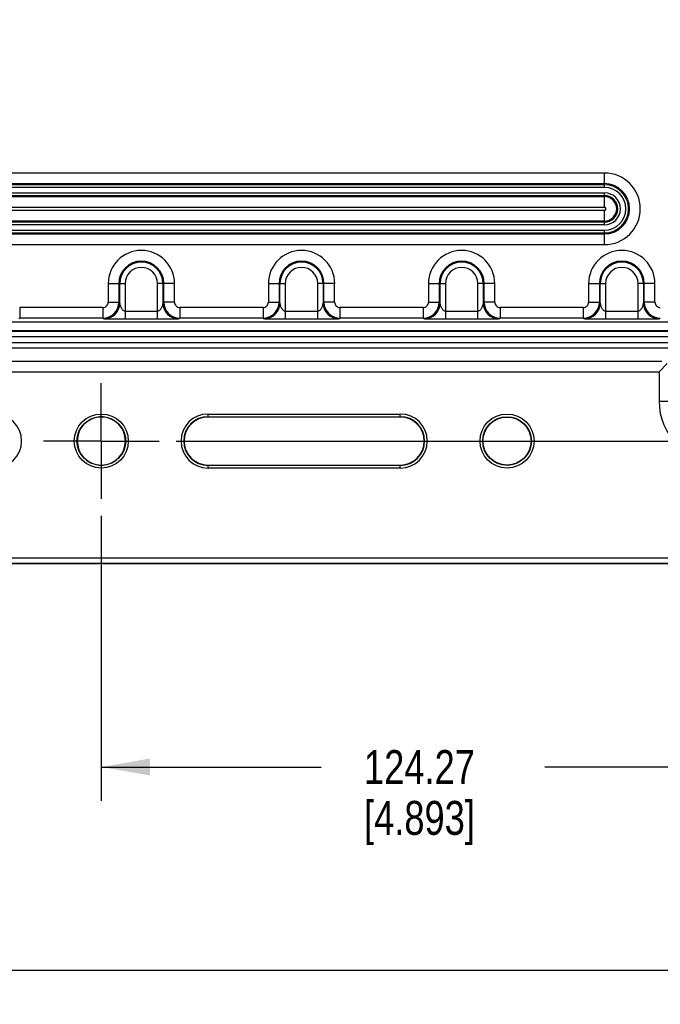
# Model space of a CAD drawing. Header units: inches. Extents: x 0 to 34, y 0 to 22.
# Tile 19 of 124: x 10.1 to 12.5, y 10 to 13.6. Entities that reach past the tile are written whole.
import ezdxf

# ---------------------------------------------------------------- set-up
doc = ezdxf.new("R2010")
doc.units = ezdxf.units.IN
doc.header["$LTSCALE"] = 1.87
doc.header["$MEASUREMENT"] = 0
doc.linetypes.add('CENTER', pattern=[0.6, 0.375, -0.075, 0.075, -0.075])
doc.layers.get('0').update_dxf_attribs({"linetype": 'CONTINUOUS'})
doc.layers.add('02___PRT_ALL_AXES', color=7, linetype='CONTINUOUS')
doc.layers.add('DIMENSIONS', color=7, linetype='CONTINUOUS')
doc.styles.get("Standard").update_dxf_attribs({"font": 'txt', "width": 0.8})
doc.dimstyles.new('DIMSTYLE_2', dxfattribs={"dimtxt": 0.125, "dimasz": 0.18, "dimexe": 0.125, "dimexo": 0.0625, "dimgap": 0.0625, "dimtad": 0, "dimtih": 1, "dimtoh": 1, "dimlfac": 2, "dimzin": 0, "dimdsep": 46, "dimtxsty": 'STANDARD', "dimblk": '_FILLED', "dimblk1": '_FILLED', "dimblk2": '_FILLED', "dimcen": 0.09, "dimazin": 0, "dimtp": 0.01, "dimtm": 0.01, "dimtfac": 1, "dimtofl": 0, "dimtmove": 0, "dimatfit": 3, "dimldrblk": '_FILLED', "dimfxl": 1, "dimtolj": 1, "dimtzin": 0, "dimarcsym": 0})
doc.dimstyles.new('DIMSTYLE_3', dxfattribs={"dimtxt": 0.125, "dimasz": 0.18, "dimexe": 0.125, "dimexo": 0.0625, "dimgap": 0.0625, "dimtad": 0, "dimtih": 1, "dimtoh": 1, "dimlfac": 2, "dimzin": 0, "dimdsep": 46, "dimtxsty": 'STANDARD', "dimblk": '_FILLED', "dimblk1": '_FILLED', "dimblk2": '_FILLED', "dimcen": 0.09, "dimazin": 0, "dimtp": 0.01, "dimtm": 0.01, "dimtfac": 1, "dimtofl": 0, "dimtmove": 0, "dimatfit": 3, "dimldrblk": '_FILLED', "dimfxl": 1, "dimtolj": 1, "dimtzin": 0, "dimarcsym": 0})

# ---------------------------------------------------------------- blocks, each defined once
blk = doc.blocks.new('_FILLED')
at = {"color": 0, "linetype": 'BYBLOCK'}
blk.add_solid([(0, 0), (-1, 0.174), (-1, -0.174)], dxfattribs=at)
blk = doc.blocks.new('*D6')
at = {"layer": 'DIMENSIONS', "color": 2, "linetype": 'CONTINUOUS'}
for p, q in [((1.8875, 12.5141), (1.8875, 9.9581)), ((13.1711, 11.77), (13.1711, 9.9581)), ((1.8875, 10.0831), (6.6043, 10.0831)), ((13.1711, 10.0831), (8.4543, 10.0831))]:
    blk.add_line(p, q, dxfattribs=at)
at = {"layer": 'DIMENSIONS', "color": 2, "linetype": 'CONTINUOUS', "xscale": 0.18, "yscale": 0.18, "zscale": 0.18}
for p, rotation in [((1.8875, 10.0831), 180), ((13.1711, 10.0831), 360)]:
    blk.add_blockref('_FILLED', p, dxfattribs=dict(at, rotation=rotation))
at = {"layer": 'DIMENSIONS', "color": 2, "linetype": 'CONTINUOUS', "insert": (7.5293, 10.1456), "char_height": 0.125, "width": 1.725, "attachment_point": 2, "line_spacing_factor": 0.9}
blk.add_mtext('(573.21{\\ftxt.shx;\\W1.000000;\\H0.125000; }[22.567])', dxfattribs=at)
blk = doc.blocks.new('*D8')
at = {"layer": 'DIMENSIONS', "color": 2, "linetype": 'CONTINUOUS'}
for p, q in [((13.0554, 15.1804), (14.7961, 15.1804)), ((14.6711, 15.1804), (14.6711, 13.7328)), ((14.6711, 12.0353), (14.6711, 13.4828)), ((10.6978, 12.0353), (14.7961, 12.0353))]:
    blk.add_line(p, q, dxfattribs=at)
at = {"layer": 'DIMENSIONS', "color": 2, "linetype": 'CONTINUOUS', "xscale": 0.18, "yscale": 0.18, "zscale": 0.18}
for p, rotation in [((14.6711, 15.1804), 90), ((14.6711, 12.0353), 270)]:
    blk.add_blockref('_FILLED', p, dxfattribs=dict(at, rotation=rotation))
at = {"layer": 'DIMENSIONS', "color": 2, "linetype": 'CONTINUOUS', "insert": (14.6711, 13.6703), "char_height": 0.125, "width": 1.425, "attachment_point": 2, "line_spacing_factor": 0.9}
blk.add_mtext('159.77{\\ftxt.shx;\\W1.000000;\\H0.125000; }[6.290]', dxfattribs=at)
blk = doc.blocks.new('*D9')
at = {"layer": 'DIMENSIONS', "color": 2, "linetype": 'CONTINUOUS'}
for p, q in [((12.8679, 14.9929), (12.8679, 10.7081)), ((10.4217, 11.7592), (10.4217, 10.7081)), ((10.4217, 10.8331), (11.2323, 10.8331)), ((12.8679, 10.8331), (12.0573, 10.8331))]:
    blk.add_line(p, q, dxfattribs=at)
at = {"layer": 'DIMENSIONS', "color": 2, "linetype": 'CONTINUOUS', "xscale": 0.18, "yscale": 0.18, "zscale": 0.18, "rotation": 180}
blk.add_blockref('_FILLED', (10.4217, 10.8331), dxfattribs=at)
at = {"layer": 'DIMENSIONS', "color": 2, "linetype": 'CONTINUOUS', "xscale": 0.18, "yscale": 0.18, "zscale": 0.18}
blk.add_blockref('_FILLED', (12.8679, 10.8331), dxfattribs=at)
at = {"layer": 'DIMENSIONS', "color": 2, "linetype": 'CONTINUOUS', "insert": (11.5948, 10.8956), "char_height": 0.125, "width": 0.7, "attachment_point": 2, "line_spacing_factor": 0.9}
blk.add_mtext('124.27\\P[4.893]', dxfattribs=at)

msp = doc.modelspace()

# ---------------------------------------------------------------- linework, layer by layer
at = {"color": 7, "linetype": 'CONTINUOUS'}
for p, q in [((12.277, 13.0237), (8.8912, 13.0237)), ((12.277, 12.9707), (12.277, 13.0237)), ((12.277, 12.9843), (8.8912, 12.9843)), ((12.277, 12.9805), (8.8912, 12.9805)), ((12.277, 12.9707), (8.8912, 12.9707)), ((8.8912, 12.9503), (12.277, 12.9503)), ((8.8912, 12.9405), (12.277, 12.9405)), ((8.8912, 12.9366), (12.277, 12.9366)), ((12.277, 12.8973), (12.277, 12.9503)), ((8.8912, 12.8973), (12.277, 12.8973)), ((12.277, 12.8859), (8.8912, 12.8859)), ((12.277, 12.8329), (12.277, 12.8859)), ((12.277, 12.8465), (8.8912, 12.8465)), ((12.277, 12.8427), (8.8912, 12.8427)), ((12.277, 12.8329), (8.8912, 12.8329)), ((8.8912, 12.8125), (12.277, 12.8125)), ((8.8912, 12.8027), (12.277, 12.8027)), ((8.8912, 12.7988), (12.277, 12.7988)), ((12.277, 12.7595), (12.277, 12.8125)), ((8.8912, 12.7595), (12.277, 12.7595)), ((10.4471, 12.616), (10.5096, 12.616)), ((10.4471, 12.616), (10.4471, 12.5474)), ((10.4864, 12.616), (10.4864, 12.5474)), ((10.4899, 12.5447), (10.4899, 12.616)), ((10.5096, 12.616), (10.5096, 12.4845)), ((10.6916, 12.616), (10.629, 12.616)), ((10.629, 12.4845), (10.629, 12.616)), ((10.6487, 12.616), (10.6487, 12.5447)), ((10.6522, 12.5474), (10.6522, 12.616)), ((10.6916, 12.5474), (10.6916, 12.616)), ((11.0376, 12.616), (11.1001, 12.616)), ((11.0376, 12.616), (11.0376, 12.5474)), ((11.077, 12.616), (11.077, 12.5474)), ((11.0805, 12.5447), (11.0805, 12.616)), ((11.1001, 12.616), (11.1001, 12.4845)), ((11.2821, 12.616), (11.2196, 12.616)), ((11.2196, 12.4845), (11.2196, 12.616)), ((11.2393, 12.616), (11.2393, 12.5447)), ((11.2428, 12.5474), (11.2428, 12.616)), ((11.2821, 12.5474), (11.2821, 12.616)), ((11.6282, 12.616), (11.6907, 12.616)), ((11.6282, 12.616), (11.6282, 12.5474)), ((11.6675, 12.616), (11.6675, 12.5474)), ((11.671, 12.5447), (11.671, 12.616)), ((11.6907, 12.616), (11.6907, 12.4845)), ((11.8727, 12.616), (11.8102, 12.616)), ((11.8102, 12.4845), (11.8102, 12.616)), ((11.8298, 12.616), (11.8298, 12.5447)), ((11.8333, 12.5474), (11.8333, 12.616)), ((11.8727, 12.5474), (11.8727, 12.616)), ((12.2187, 12.616), (12.2812, 12.616)), ((12.2187, 12.616), (12.2187, 12.5474)), ((12.2581, 12.616), (12.2581, 12.5474)), ((12.2616, 12.5447), (12.2616, 12.616)), ((12.2812, 12.616), (12.2812, 12.4845)), ((12.4632, 12.616), (12.4007, 12.616)), ((12.4007, 12.4845), (12.4007, 12.616)), ((12.4204, 12.616), (12.4204, 12.5447)), ((12.4239, 12.5474), (12.4239, 12.616)), ((12.4632, 12.5474), (12.4632, 12.616)), ((10.4274, 12.5277), (10.1207, 12.5277)), ((10.1207, 12.5277), (10.1207, 12.4883)), ((10.4274, 12.5277), (10.4274, 12.4883)), ((10.4471, 12.5474), (10.4864, 12.5474)), ((10.4899, 12.5447), (10.4864, 12.5474)), ((10.6522, 12.5474), (10.6487, 12.5447)), ((10.6916, 12.5474), (10.6522, 12.5474)), ((11.0179, 12.5277), (10.7113, 12.5277)), ((10.7113, 12.5277), (10.7113, 12.4883)), ((11.0179, 12.5277), (11.0179, 12.4883)), ((11.0376, 12.5474), (11.077, 12.5474)), ((11.0805, 12.5447), (11.077, 12.5474)), ((11.2428, 12.5474), (11.2393, 12.5447)), ((11.2821, 12.5474), (11.2428, 12.5474)), ((11.6085, 12.5277), (11.3018, 12.5277)), ((11.3018, 12.5277), (11.3018, 12.4883)), ((11.6085, 12.5277), (11.6085, 12.4883)), ((11.6282, 12.5474), (11.6675, 12.5474)), ((11.671, 12.5447), (11.6675, 12.5474)), ((11.8333, 12.5474), (11.8298, 12.5447)), ((11.8727, 12.5474), (11.8333, 12.5474)), ((12.199, 12.5277), (11.8924, 12.5277)), ((11.8924, 12.5277), (11.8924, 12.4883)), ((12.199, 12.5277), (12.199, 12.4883)), ((12.2187, 12.5474), (12.2581, 12.5474)), ((12.2616, 12.5447), (12.2581, 12.5474)), ((12.4239, 12.5474), (12.4204, 12.5447)), ((12.4632, 12.5474), (12.4239, 12.5474)), ((10.5096, 12.514), (10.629, 12.514)), ((11.1001, 12.514), (11.2196, 12.514)), ((11.6907, 12.514), (11.8102, 12.514)), ((12.2812, 12.514), (12.4007, 12.514)), ((10.1207, 12.4883), (10.1172, 12.4857)), ((10.4274, 12.4883), (10.1207, 12.4883)), ((10.4309, 12.4857), (10.4274, 12.4883)), ((10.629, 12.4845), (10.5096, 12.4845)), ((10.7113, 12.4883), (10.7077, 12.4857)), ((11.0179, 12.4883), (10.7113, 12.4883)), ((11.0214, 12.4857), (11.0179, 12.4883)), ((11.2196, 12.4845), (11.1001, 12.4845)), ((11.3018, 12.4883), (11.2983, 12.4857)), ((11.6085, 12.4883), (11.3018, 12.4883)), ((11.612, 12.4857), (11.6085, 12.4883)), ((11.8102, 12.4845), (11.6907, 12.4845)), ((11.8924, 12.4883), (11.8888, 12.4857)), ((12.199, 12.4883), (11.8924, 12.4883)), ((12.2025, 12.4857), (12.199, 12.4883)), ((12.4007, 12.4845), (12.2812, 12.4845)), ((12.4829, 12.4883), (12.4794, 12.4857)), ((12.9217, 12.4393), (7.9217, 12.4393)), ((12.9217, 12.4196), (7.9217, 12.4196)), ((7.9217, 12.3989), (12.9217, 12.3989)), ((7.9217, 12.3793), (12.9217, 12.3793)), ((8.3548, 12.3303), (12.4886, 12.3303)), ((12.5088, 12.3212), (12.4785, 12.2909)), ((8.3649, 12.2909), (12.4785, 12.2909)), ((12.4785, 12.2909), (12.4785, 12.1829)), ((12.4785, 12.1829), (12.5762, 12.1829)), ((10.8154, 12.1349), (11.524, 12.1349)), ((10.8154, 12.1239), (10.8154, 12.1349)), ((11.524, 12.1239), (11.524, 12.1349)), ((10.8154, 12.1251), (11.524, 12.1251)), ((11.524, 12.1239), (10.8154, 12.1239)), ((10.8154, 11.9467), (11.524, 11.9467)), ((10.8154, 11.9356), (10.8154, 11.9467)), ((11.524, 11.9356), (11.524, 11.9467)), ((11.524, 11.9455), (10.8154, 11.9455)), ((11.524, 11.9356), (10.8154, 11.9356)), ((7.9217, 11.6043), (12.9217, 11.6043)), ((7.9217, 11.5847), (12.9217, 11.5847)), ((7.9217, 11.5831), (10.2508, 11.5831)), ((10.2576, 11.5831), (10.4148, 11.5838)), ((10.4285, 11.5838), (10.5857, 11.5831)), ((10.5926, 11.5831), (12.9217, 11.5831))]:
    msp.add_line(p, q, dxfattribs=at)
for centre, radius in [((10.4217, 12.0353), 0.0996), ((11.9177, 12.0353), 0.0996), ((10.4217, 12.0353), 0.0898), ((11.9177, 12.0353), 0.0898), ((11.9177, 12.0353), 0.0886)]:
    msp.add_circle(centre, radius, dxfattribs=at)
for centre, radius, start, end in [((12.277, 12.8916), 0.1321, 270, 90), ((12.277, 12.8916), 0.0928, 270, 90), ((12.277, 12.8916), 0.0889, 270, 90), ((12.277, 12.8916), 0.0791, 270, 90), ((12.277, 12.8916), 0.0587, 270, 90), ((12.277, 12.8916), 0.0489, 270, 90), ((12.277, 12.8916), 0.045, 270, 90), ((12.277, 12.8916), 0.00569, 270, 90), ((10.5693, 12.616), 0.1223, 0, 180), ((11.1599, 12.616), 0.1223, 0, 180), ((11.7504, 12.616), 0.1223, 0, 180), ((12.341, 12.616), 0.1223, 0, 180), ((10.5693, 12.616), 0.0829, 0, 180), ((10.5693, 12.616), 0.0794, 0, 180), ((10.5693, 12.616), 0.0597, 0, 180), ((11.1599, 12.616), 0.0829, 0, 180), ((11.1599, 12.616), 0.0794, 0, 180), ((11.1599, 12.616), 0.0597, 0, 180), ((11.7504, 12.616), 0.0829, 0, 180), ((11.7504, 12.616), 0.0794, 0, 180), ((11.7504, 12.616), 0.0597, 0, 180), ((12.341, 12.616), 0.0829, 0, 180), ((12.341, 12.616), 0.0794, 0, 180), ((12.341, 12.616), 0.0597, 0, 180), ((10.4273, 12.5474), 0.0591, 270.0473, 359.9578), ((10.4274, 12.5474), 0.0197, 269.9879, 359.9968), ((10.4308, 12.5448), 0.0591, 270.0772, 359.9381), ((10.7078, 12.5448), 0.0591, 180.0619, 269.9228), ((10.7113, 12.5474), 0.0591, 180.0374, 269.9575), ((10.7113, 12.5474), 0.0197, 179.9983, 270.017), ((11.0179, 12.5474), 0.0591, 270.0473, 359.9578), ((11.0179, 12.5474), 0.0197, 269.9879, 359.9968), ((11.0214, 12.5448), 0.0591, 270.0772, 359.9381), ((11.2984, 12.5448), 0.0591, 180.0619, 269.9228), ((11.3019, 12.5474), 0.0591, 180.0374, 269.9575), ((11.3018, 12.5474), 0.0197, 179.9983, 270.017), ((11.6084, 12.5474), 0.0591, 270.0473, 359.9578), ((11.6085, 12.5474), 0.0197, 269.9879, 359.9968), ((11.6119, 12.5448), 0.0591, 270.0772, 359.9381), ((11.8889, 12.5448), 0.0591, 180.0619, 269.9228), ((11.8924, 12.5474), 0.0591, 180.0374, 269.9575), ((11.8924, 12.5474), 0.0197, 179.9983, 270.017), ((12.199, 12.5474), 0.0591, 270.0473, 359.9578), ((12.199, 12.5474), 0.0197, 269.9879, 359.9968), ((12.2025, 12.5448), 0.0591, 270.0772, 359.9381), ((12.4795, 12.5448), 0.0591, 180.0619, 269.9228), ((12.483, 12.5474), 0.0591, 180.0374, 269.9575), ((12.4829, 12.5474), 0.0197, 179.9983, 270.017), ((12.7051, 12.1829), 0.2267, 180, 360), ((10.028, 12.0353), 0.0996, 270, 90), ((10.8154, 12.0353), 0.0996, 90, 270), ((11.524, 12.0353), 0.0996, 270, 90), ((10.4217, 12.0386), 0.0858, 85.4298, 94.5702), ((10.8154, 12.0353), 0.0898, 90, 270), ((10.8154, 12.0353), 0.0886, 90, 270), ((11.524, 12.0353), 0.0898, 270, 90), ((11.524, 12.0353), 0.0886, 270, 90), ((10.4217, 12.032), 0.0858, 265.4298, 274.5702)]:
    msp.add_arc(centre, radius, start, end, dxfattribs=at)
for centre, major_axis, ratio, start_param, end_param in [((10.422, 12.0353), (0.0891, 0), 0.999995, 1.650689, 4.632496), ((10.4214, 12.0353), (0.0891, 0), 0.999995, -1.490904, 1.490904), ((10.2508, 11.5841), (0.0394, 0), 0.026186, -1.570796, -1.396263), ((10.4217, 11.5828), (0.0394, 0), 0.026186, 1.396263, 1.745329), ((10.5926, 11.5841), (0.0394, 0), 0.026186, -1.745329, -1.570796)]:
    msp.add_ellipse(centre, major_axis=major_axis, ratio=ratio, start_param=start_param, end_param=end_param, dxfattribs=at)
for points, knots in [([(10.5096, 12.514), (10.5061, 12.514), (10.4997, 12.5187), (10.4946, 12.5274), (10.492, 12.5353), (10.4906, 12.5411), (10.4903, 12.5437), (10.4899, 12.5447)], [0, 0, 0, 0, 0.273655, 0.538477, 0.795429, 0.916617, 1, 1, 1, 1]), ([(10.6487, 12.5447), (10.6484, 12.5437), (10.6481, 12.5411), (10.6466, 12.5353), (10.644, 12.5274), (10.6389, 12.5187), (10.6326, 12.514), (10.629, 12.514)], [0, 0, 0, 0, 0.083383, 0.204571, 0.461523, 0.726345, 1, 1, 1, 1]), ([(11.1001, 12.514), (11.0966, 12.514), (11.0903, 12.5187), (11.0852, 12.5274), (11.0826, 12.5353), (11.0811, 12.5411), (11.0808, 12.5437), (11.0805, 12.5447)], [0, 0, 0, 0, 0.273655, 0.538477, 0.795429, 0.916617, 1, 1, 1, 1]), ([(11.2393, 12.5447), (11.2389, 12.5437), (11.2386, 12.5411), (11.2372, 12.5353), (11.2346, 12.5274), (11.2295, 12.5187), (11.2231, 12.514), (11.2196, 12.514)], [0, 0, 0, 0, 0.083383, 0.204571, 0.461523, 0.726345, 1, 1, 1, 1]), ([(11.6907, 12.514), (11.6872, 12.514), (11.6808, 12.5187), (11.6757, 12.5274), (11.6731, 12.5353), (11.6717, 12.5411), (11.6714, 12.5437), (11.671, 12.5447)], [0, 0, 0, 0, 0.273655, 0.538477, 0.795429, 0.916617, 1, 1, 1, 1]), ([(11.8298, 12.5447), (11.8295, 12.5437), (11.8292, 12.5411), (11.8277, 12.5353), (11.8251, 12.5274), (11.82, 12.5187), (11.8137, 12.514), (11.8102, 12.514)], [0, 0, 0, 0, 0.083383, 0.204571, 0.461523, 0.726345, 1, 1, 1, 1]), ([(12.2812, 12.514), (12.2777, 12.514), (12.2714, 12.5187), (12.2663, 12.5274), (12.2637, 12.5353), (12.2622, 12.5411), (12.2619, 12.5437), (12.2616, 12.5447)], [0, 0, 0, 0, 0.273655, 0.538477, 0.795429, 0.916617, 1, 1, 1, 1]), ([(12.4204, 12.5447), (12.42, 12.5437), (12.4197, 12.5411), (12.4183, 12.5353), (12.4157, 12.5274), (12.4106, 12.5187), (12.4042, 12.514), (12.4007, 12.514)], [0, 0, 0, 0, 0.083383, 0.204571, 0.461523, 0.726345, 1, 1, 1, 1]), ([(10.5096, 12.4845), (10.5012, 12.4845), (10.4887, 12.4845), (10.4723, 12.4846), (10.4607, 12.4847), (10.4502, 12.4849), (10.4423, 12.485), (10.437, 12.4852), (10.434, 12.4853), (10.4322, 12.4856), (10.4311, 12.4855), (10.4309, 12.4857)], [0, 0, 0, 0, 0.320292, 0.476484, 0.625127, 0.761336, 0.87821, 0.925962, 0.963807, 0.989192, 1, 1, 1, 1]), ([(10.7077, 12.4857), (10.7075, 12.4855), (10.7065, 12.4856), (10.7046, 12.4853), (10.7017, 12.4852), (10.6964, 12.485), (10.6885, 12.4849), (10.6779, 12.4847), (10.6664, 12.4846), (10.65, 12.4845), (10.6375, 12.4845), (10.629, 12.4845)], [0, 0, 0, 0, 0.010808, 0.036193, 0.074038, 0.12179, 0.238664, 0.374873, 0.523516, 0.679708, 1, 1, 1, 1]), ([(11.1001, 12.4845), (11.0917, 12.4845), (11.0792, 12.4845), (11.0628, 12.4846), (11.0513, 12.4847), (11.0407, 12.4849), (11.0328, 12.485), (11.0275, 12.4852), (11.0246, 12.4853), (11.0227, 12.4856), (11.0217, 12.4855), (11.0214, 12.4857)], [0, 0, 0, 0, 0.320292, 0.476484, 0.625127, 0.761336, 0.87821, 0.925962, 0.963807, 0.989192, 1, 1, 1, 1]), ([(11.2983, 12.4857), (11.2981, 12.4855), (11.297, 12.4856), (11.2952, 12.4853), (11.2922, 12.4852), (11.2869, 12.485), (11.279, 12.4849), (11.2685, 12.4847), (11.2569, 12.4846), (11.2405, 12.4845), (11.228, 12.4845), (11.2196, 12.4845)], [0, 0, 0, 0, 0.010808, 0.036193, 0.074038, 0.12179, 0.238664, 0.374873, 0.523516, 0.679708, 1, 1, 1, 1]), ([(11.6907, 12.4845), (11.6823, 12.4845), (11.6698, 12.4845), (11.6534, 12.4846), (11.6418, 12.4847), (11.6313, 12.4849), (11.6234, 12.485), (11.6181, 12.4852), (11.6151, 12.4853), (11.6133, 12.4856), (11.6122, 12.4855), (11.612, 12.4857)], [0, 0, 0, 0, 0.320292, 0.476484, 0.625127, 0.761336, 0.87821, 0.925962, 0.963807, 0.989192, 1, 1, 1, 1]), ([(11.8888, 12.4857), (11.8886, 12.4855), (11.8876, 12.4856), (11.8857, 12.4853), (11.8828, 12.4852), (11.8775, 12.485), (11.8696, 12.4849), (11.859, 12.4847), (11.8475, 12.4846), (11.8311, 12.4845), (11.8186, 12.4845), (11.8102, 12.4845)], [0, 0, 0, 0, 0.010808, 0.036193, 0.074038, 0.12179, 0.238664, 0.374873, 0.523516, 0.679708, 1, 1, 1, 1]), ([(12.2812, 12.4845), (12.2728, 12.4845), (12.2603, 12.4845), (12.2439, 12.4846), (12.2324, 12.4847), (12.2218, 12.4849), (12.2139, 12.485), (12.2086, 12.4852), (12.2057, 12.4853), (12.2038, 12.4856), (12.2028, 12.4855), (12.2025, 12.4857)], [0, 0, 0, 0, 0.320292, 0.476484, 0.625127, 0.761336, 0.87821, 0.925962, 0.963807, 0.989192, 1, 1, 1, 1]), ([(12.4794, 12.4857), (12.4792, 12.4855), (12.4781, 12.4856), (12.4763, 12.4853), (12.4733, 12.4852), (12.468, 12.485), (12.4601, 12.4849), (12.4496, 12.4847), (12.438, 12.4846), (12.4216, 12.4845), (12.4091, 12.4845), (12.4007, 12.4845)], [0, 0, 0, 0, 0.010808, 0.036193, 0.074038, 0.12179, 0.238664, 0.374873, 0.523516, 0.679708, 1, 1, 1, 1])]:
    msp.add_open_spline(points, degree=3, knots=knots, dxfattribs=at)
at = {"layer": '02___PRT_ALL_AXES', "color": 7, "linetype": 'CONTINUOUS'}
for p, q in [((8.1493, 12.4744), (12.6941, 12.4744)), ((8.2563, 12.4428), (12.587, 12.4428))]:
    msp.add_line(p, q, dxfattribs=at)
at = {"layer": '02___PRT_ALL_AXES', "color": 7, "linetype": 'CENTER'}
for q in [(10.4217, 12.2489), (10.2081, 12.0353), (10.6353, 12.0353), (10.4217, 11.8217)]:
    msp.add_line((10.4217, 12.0353), q, dxfattribs=at)

# ---------------------------------------------------------------- dimensions: what is measured, and where the dimension line sits
at = {"layer": 'DIMENSIONS', "color": 2, "linetype": 'CONTINUOUS'}
dim = msp.add_linear_dim(base=(14.6711, 12.0353), p1=(12.9929, 15.1804), p2=(10.6353, 12.0353), angle=270, dimstyle='DIMSTYLE_2', dxfattribs=at)
dim.commit()
dim.dimension.update_dxf_attribs({"geometry": '*D8', "text_midpoint": (14.6711, 13.6078), "dimtype": 160})
for base, p1, p2, text, dimstyle, picture, middle in [((12.8679, 10.8331), (10.4217, 11.8217), (12.8679, 15.0554), '<>\\P[]', 'DIMSTYLE_3', '*D9', (11.6448, 10.7393)), ((13.1711, 10.0831), (1.8875, 12.5766), (13.1711, 11.8325), '(<>)', 'DIMSTYLE_2', '*D6', (7.5293, 10.0831))]:
    dim = msp.add_linear_dim(base=base, p1=p1, p2=p2, text=text, dimstyle=dimstyle, dxfattribs=at)
    dim.commit()
    dim.dimension.update_dxf_attribs({"geometry": picture, "text_midpoint": middle, "dimtype": 160})

doc.saveas('drawing.dxf')
